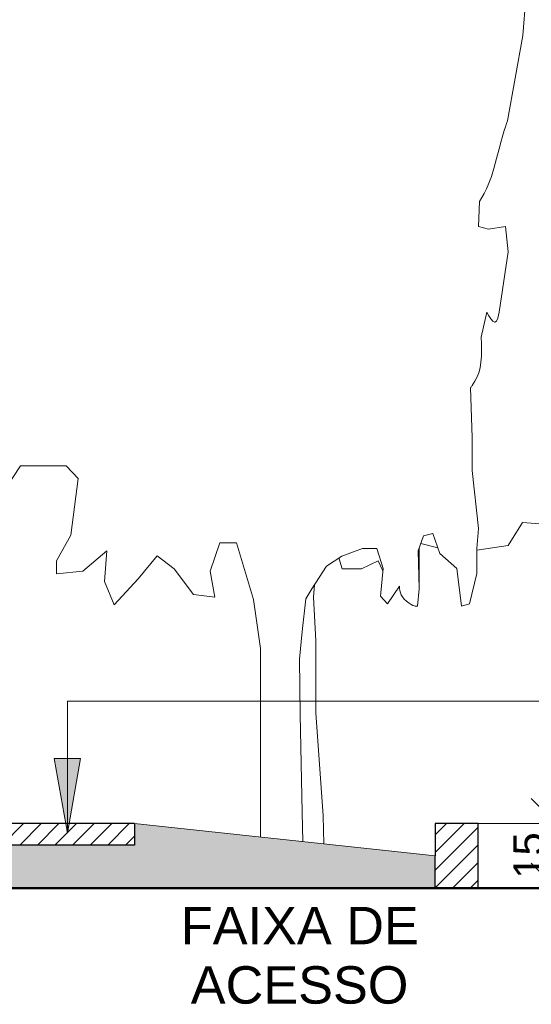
# Model space of a CAD drawing. Header units: metres. Extents: x -14.5 to 21.1, y -19.1 to 7.7.
# Tile 101 of 103: x 18.6 to 19.8, y -0.6 to 1.7. Entities that reach past the tile are written whole.
import ezdxf

# ---------------------------------------------------------------- set-up
doc = ezdxf.new("R2010")
doc.units = ezdxf.units.M
for name, color, linetype, lineweight in [('A-ANNO-DIMS', 7, 'Continuous', 9), ('A-ANNO-DIMS-58', 7, 'Continuous', 9), ('A-DETL-GENF', 7, 'Continuous', 5), ('G-ANNO-TEXT', 7, 'Continuous', 9)]:
    doc.layers.add(name, color=color, linetype=linetype, lineweight=lineweight)
doc.layers.add('A-DETL', color=7, linetype='Continuous', lineweight=5, true_color=0x00a600)
doc.layers.add('L-PLNT', color=7, linetype='Continuous', lineweight=5, true_color=0x005900)
doc.styles.add('Arial', font='arial.ttf', dxfattribs={"height": 0.087})
doc.styles.add('Arial_6', font='arial.ttf', dxfattribs={"height": 0.0696})
doc.dimstyles.new('Com_linha__ref__contínua__-_Cor_Vermelha_Arial_1_2mm_2', dxfattribs={"dimscale": 0.3048, "dimtxt": 0.07101, "dimasz": 0.380577, "dimexe": 0.285433, "dimexo": 0.285433, "dimgap": 0.028543, "dimtad": 1, "dimdec": 1, "dimlfac": 100, "dimrnd": 0.1, "dimdsep": 46, "dimtxsty": 'Arial_6', "dimblk1": 'OBLIQUE', "dimblk2": 'OBLIQUE', "dimsah": 1, "dimcen": 0.09, "dimdle": 0.285433, "dimazin": 0, "dimtfac": 1, "dimtdec": 4, "dimtix": 1, "dimtmove": 0, "dimatfit": 3, "dimfxl": 1, "dimtvp": 1, "dimtolj": 1, "dimtzin": 0, "dimarcsym": 2})

# ---------------------------------------------------------------- blocks, each defined once
blk = doc.blocks.new('árvore_growarq - árvore 400 cm_growarq-2511302-CORTE_CALÇADA')
at = {"layer": 'L-PLNT'}
for p, q in [((8.1102, 1.6825), (8.1207, 1.8112)), ((8.0746, 1.4837), (8.1102, 1.6825)), ((8.0671, 1.4614), (8.0699, 1.4701)), ((8.0699, 1.4701), (8.0723, 1.4773)), ((8.0723, 1.4773), (8.0746, 1.4837)), ((8.0599, 1.4364), (8.0639, 1.4504)), ((8.0639, 1.4504), (8.0671, 1.4614)), ((8.0552, 1.4185), (8.0599, 1.4364)), ((8.0495, 1.396), (8.0552, 1.4185)), ((8.0433, 1.3731), (8.0495, 1.396)), ((8.0316, 1.3387), (8.0373, 1.3543)), ((8.0373, 1.3543), (8.0433, 1.3731)), ((8.026, 1.3259), (8.0316, 1.3387)), ((8.0096, 1.2966), (8.015, 1.3054)), ((8.015, 1.3054), (8.0205, 1.315)), ((8.0205, 1.315), (8.026, 1.3259)), ((8.0075, 1.2381), (8.0096, 1.2966)), ((8.0306, 1.2322), (8.0075, 1.2381)), ((8.0704, 1.2381), (8.0306, 1.2322)), ((8.0767, 1.1796), (8.0704, 1.2381)), ((8.0557, 1.0392), (8.0767, 1.1796)), ((8.0138, 0.9808), (8.0264, 1.0392)), ((8.0264, 1.0392), (8.0313, 1.0306)), ((8.0313, 1.0306), (8.0362, 1.0231)), ((8.0527, 1.0253), (8.0557, 1.0392)), ((8.0362, 1.0231), (8.0408, 1.0178)), ((8.0408, 1.0178), (8.0452, 1.0156)), ((8.0452, 1.0156), (8.0492, 1.0178)), ((8.0492, 1.0178), (8.0527, 1.0253)), ((8.0142, 0.9657), (8.0138, 0.9808)), ((8.0144, 0.9509), (8.0142, 0.9657)), ((8.0141, 0.9366), (8.0144, 0.9509)), ((8.0111, 0.9098), (8.0131, 0.9228)), ((8.0131, 0.9228), (8.0141, 0.9366)), ((8.0034, 0.8872), (8.0079, 0.8979)), ((8.0079, 0.8979), (8.0111, 0.9098)), ((7.9926, 0.8682), (7.9951, 0.8723)), ((7.9951, 0.8723), (7.9986, 0.8785)), ((7.9986, 0.8785), (8.0034, 0.8872)), ((7.9887, 0.8638), (7.9892, 0.8639)), ((7.9929, 0.7468), (7.9887, 0.8638)), ((7.9892, 0.8639), (7.9898, 0.8643)), ((7.9898, 0.8643), (7.9909, 0.8656)), ((7.9909, 0.8656), (7.9926, 0.8682)), ((7.9929, 0.6708), (7.9929, 0.7468)), ((6.9412, 0.682), (6.8741, 0.5802)), ((7.0474, 0.682), (6.9412, 0.682)), ((7.0754, 0.6521), (7.0474, 0.682)), ((8.0075, 0.5363), (7.9929, 0.6708)), ((7.0586, 0.5204), (7.0754, 0.6521)), ((8.1096, 0.5503), (8.076, 0.4964)), ((8.1878, 0.5443), (8.1096, 0.5503)), ((8.0034, 0.4895), (8.0075, 0.5363)), ((7.025, 0.4605), (7.0586, 0.5204)), ((7.8671, 0.4837), (7.8797, 0.5187)), ((7.8797, 0.5187), (7.9007, 0.5246)), ((7.9007, 0.5246), (7.9174, 0.4778)), ((7.1424, 0.4844), (7.0865, 0.4365)), ((7.1368, 0.4126), (7.1424, 0.4844)), ((7.4052, 0.5024), (7.3828, 0.4365)), ((7.4443, 0.5024), (7.4052, 0.5024)), ((7.4834, 0.3707), (7.4443, 0.5024)), ((7.689, 0.472), (7.7372, 0.4895)), ((7.7372, 0.4895), (7.7707, 0.4895)), ((7.7707, 0.4895), (7.7854, 0.4427)), ((7.8692, 0.3959), (7.8671, 0.4837)), ((7.8692, 0.4894), (7.8692, 0.4066)), ((7.9128, 0.4907), (7.8734, 0.5013)), ((8.076, 0.4964), (8.0034, 0.4853)), ((8.0034, 0.431), (8.0034, 0.4895)), ((7.025, 0.4305), (7.025, 0.4605)), ((7.2598, 0.4725), (7.2151, 0.4186)), ((7.299, 0.4425), (7.2598, 0.4725)), ((7.6534, 0.4486), (7.689, 0.472)), ((7.6903, 0.4425), (7.6825, 0.4677)), ((7.7741, 0.4605), (7.735, 0.4425)), ((7.7849, 0.4375), (7.7741, 0.4605)), ((7.9174, 0.4778), (7.9572, 0.4427)), ((7.0865, 0.4365), (7.025, 0.4305)), ((7.3437, 0.3826), (7.299, 0.4425)), ((7.3828, 0.4365), (7.394, 0.3766)), ((7.6198, 0.3959), (7.6534, 0.4486)), ((7.735, 0.4425), (7.6903, 0.4425)), ((7.7854, 0.4427), (7.7791, 0.3784)), ((7.9572, 0.4427), (7.9677, 0.355)), ((7.1592, 0.3587), (7.1368, 0.4126)), ((7.2151, 0.4186), (7.1592, 0.3587)), ((7.9866, 0.3608), (8.0034, 0.431)), ((7.6052, 0.3725), (7.6198, 0.3959)), ((7.6256, 0.405), (7.6232, 0.3766)), ((7.7959, 0.3608), (7.8231, 0.4018)), ((7.8231, 0.4018), (7.8236, 0.3968)), ((7.8236, 0.3968), (7.8243, 0.3918)), ((7.8243, 0.3918), (7.8255, 0.3867)), ((7.865, 0.355), (7.8692, 0.3959)), ((7.394, 0.3766), (7.3437, 0.3826)), ((7.5002, 0.2569), (7.4834, 0.3707)), ((7.5968, 0.2965), (7.6052, 0.3725)), ((7.6232, 0.3766), (7.6288, 0.2749)), ((7.7791, 0.3784), (7.7959, 0.3608)), ((7.8255, 0.3867), (7.8275, 0.3817)), ((7.8275, 0.3817), (7.8303, 0.3767)), ((7.8303, 0.3767), (7.8344, 0.3717)), ((7.8344, 0.3717), (7.8399, 0.3667)), ((7.8399, 0.3667), (7.8456, 0.3624)), ((7.8456, 0.3624), (7.8504, 0.3593)), ((7.8504, 0.3593), (7.8543, 0.3572)), ((7.8543, 0.3572), (7.8576, 0.3559)), ((7.8576, 0.3559), (7.8603, 0.3553)), ((7.8603, 0.3553), (7.8628, 0.355)), ((7.8628, 0.355), (7.865, 0.355)), ((7.9677, 0.355), (7.9866, 0.3608)), ((7.5905, 0.2322), (7.5968, 0.2965)), ((7.6288, 0.2749), (7.6288, 0.1072)), ((7.5002, 0.1551), (7.5002, 0.2569)), ((7.5926, 0.1035), (7.5905, 0.2322)), ((7.5002, -0.0006), (7.5002, 0.1551)), ((7.5968, -0.1245), (7.5926, 0.1035)), ((7.6288, 0.1072), (7.6456, -0.1323)), ((7.5002, -0.1815), (7.5002, -0.0006)), ((7.5984, -0.192), (7.5968, -0.1245)), ((7.6477, -0.1973), (7.6456, -0.1323)), ((8.0064, -0.3), (8.0829, -0.3)), ((8.4211, -0.3), (8.0064, -0.3)), ((8.0829, -0.3), (8.2375, -0.3))]:
    blk.add_line(p, q, dxfattribs=at)
blk = doc.blocks.new('DIMBLOCK64-CORTE_CALÇADA')
at = {"layer": 'A-ANNO-DIMS-58', "color": 242, "true_color": 0xbd2b2e}
for p, q in [((19.8431, -0.063), (19.8431, -0.387)), ((19.8431, -0.15), (19.7851, -0.092)), ((19.8431, -0.15), (19.596, -0.15)), ((19.8431, -0.15), (19.9011, -0.208)), ((19.8431, -0.15), (19.9301, -0.15)), ((19.8431, -0.3), (19.7851, -0.242)), ((19.8431, -0.3), (19.8382, -0.3)), ((19.8431, -0.3), (19.9011, -0.358)), ((19.8431, -0.3), (19.9301, -0.3))]:
    blk.add_line(p, q, dxfattribs=at)
at = {"layer": 'A-ANNO-DIMS-58', "color": 0, "insert": (19.7441, -0.2785), "char_height": 0.0696, "width": 0.128474, "attachment_point": 1, "rotation": 90, "line_spacing_factor": 0.941778, "style": 'Arial_6'}
blk.add_mtext('15', dxfattribs=at)
blk = doc.blocks.new('_Oblique')
at = {"color": 0, "linetype": 'ByBlock', "lineweight": -2}
blk.add_line((-0.5, -0.5), (0.5, 0.5), dxfattribs=at)

msp = doc.modelspace()

# ---------------------------------------------------------------- hatches: boundary and pattern name
at = {"layer": 'A-DETL-GENF', "true_color": 0xb9cebd}
msp.add_hatch(color=9, dxfattribs=at).paths.add_polyline_path([(19.1558, -0.3027), (19.562, -0.3027), (19.562, -0.225), (18.862, -0.15), (18.862, -0.2), (17.662, -0.2), (17.662, -0.3027), (18.8983, -0.3027)])
at = {"layer": 'A-DETL-GENF', "true_color": 0x808080}
h = msp.add_hatch(dxfattribs=at)
h.set_pattern_fill('FP_5', color=8, style=0, pattern_type=2)
h.set_pattern_definition([(45, (18.52454, -0.1475), (-0.0205061, 0.0205061), [])])
h.paths.add_polyline_path([(19.662, -0.3), (19.662, -0.15), (19.562, -0.15), (19.562, -0.3)])
h.paths.add_polyline_path([(17.662, -0.2), (18.862, -0.2), (18.862, -0.15), (17.662, -0.15)])
at = {"layer": 'G-ANNO-TEXT'}
msp.add_hatch(color=256, dxfattribs=at).paths.add_polyline_path([(18.7062, -0.1727), (18.7368, 0.0013), (18.6755, 0.0013)])

# ---------------------------------------------------------------- linework, layer by layer
at = {"layer": 'A-DETL', "color": 7, "lineweight": 30}
for p, q in [((18.862, -0.15), (17.662, -0.15)), ((18.862, -0.15), (18.862, -0.2)), ((19.662, -0.15), (19.562, -0.15)), ((19.562, -0.15), (19.562, -0.225)), ((19.662, -0.3), (19.662, -0.15)), ((18.862, -0.2), (17.662, -0.2)), ((19.562, -0.3), (19.562, -0.225)), ((19.562, -0.3), (19.662, -0.3))]:
    msp.add_line(p, q, dxfattribs=at)
at = {"layer": 'A-DETL', "color": 7}
for p, q in [((17.662, -0.15), (18.862, -0.15)), ((19.662, -0.15), (19.662, -0.3)), ((19.662, -0.3), (18.862, -0.3))]:
    msp.add_line(p, q, dxfattribs=at)
at = {"layer": 'A-DETL', "color": 7, "lineweight": 15}
msp.add_line((19.562, -0.225), (18.862, -0.15), dxfattribs=at)
at = {"layer": 'A-DETL', "color": 7, "lineweight": 50}
msp.add_line((21.102, -0.3), (17.362, -0.3), dxfattribs=at)
at = {"layer": 'G-ANNO-TEXT'}
for p, q in [((18.7062, 0.1347), (20.2298, 0.1347)), ((18.7062, -0.1727), (18.7062, 0.1347)), ((18.7368, 0.0013), (18.6755, 0.0013)), ((18.6755, 0.0013), (18.7062, -0.1727)), ((18.7062, -0.1727), (18.7368, 0.0013))]:
    msp.add_line(p, q, dxfattribs=at)

# ---------------------------------------------------------------- block references
at = {"layer": 'L-PLNT'}
msp.add_blockref('árvore_growarq - árvore 400 cm_growarq-2511302-CORTE_CALÇADA', (11.6555, 0), dxfattribs=at)

# ---------------------------------------------------------------- texts
at = {"layer": 'G-ANNO-TEXT', "char_height": 0.087, "attachment_point": 1, "style": 'Arial'}
for s, insert, width in [('FAIXA DE ', (18.9701, -0.3437), 0.716067), ('ACESSO', (18.9932, -0.4818), 0.613772)]:
    msp.add_mtext(s, dxfattribs=dict(at, insert=insert, width=width))

# ---------------------------------------------------------------- dimensions: what is measured, and where the dimension line sits
at = {"layer": 'A-ANNO-DIMS', "color": 242, "true_color": 0xbd2b2e}
dim = msp.add_linear_dim(base=(19.8431, -0.3), p1=(19.509, -0.15), p2=(19.9252, -0.3), angle=90, dimstyle='Com_linha__ref__contínua__-_Cor_Vermelha_Arial_1_2mm_2', override={"dimpost": '<>', "dimfxl": 0.442369}, dxfattribs=at)
dim.commit()
dim.dimension.update_dxf_attribs({"geometry": 'DIMBLOCK64-CORTE_CALÇADA', "text_midpoint": (19.7989, -0.225)})

doc.saveas('drawing.dxf')
